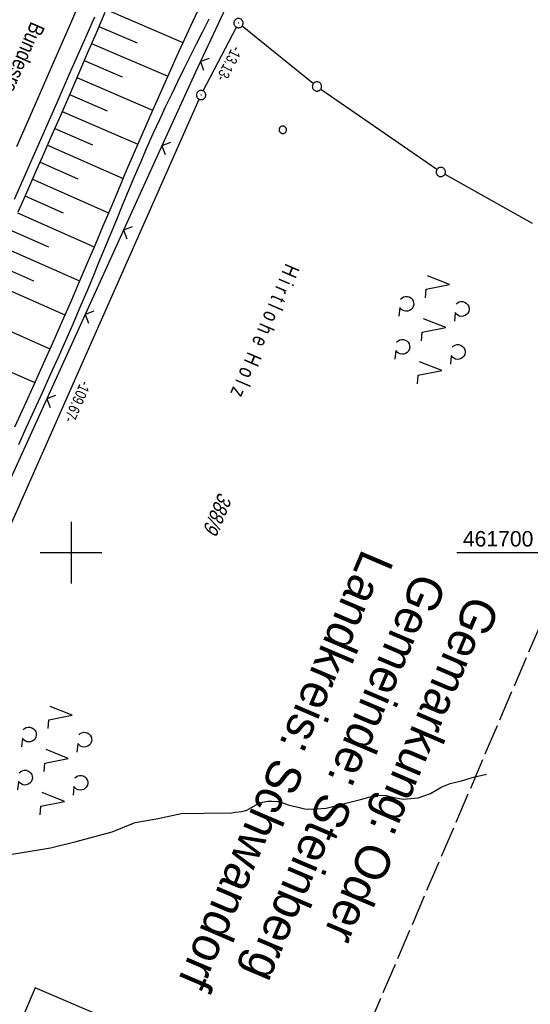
# Model space of a CAD drawing. Extents: x 510409 to 510963, y 461447 to 462240.
# Tile 6 of 25: x 510692 to 510774, y 461627 to 461786. Entities that reach past the tile are written whole.
import ezdxf

# ---------------------------------------------------------------- set-up
doc = ezdxf.new("R2010")
doc.units = 0
doc.header["$LTSCALE"] = 10
doc.header["$MEASUREMENT"] = 0
doc.linetypes.add('LT00', pattern=[0])
doc.linetypes.add('LT14', pattern=[0.6, 0.5, -0.1])
doc.layers.get('0').update_dxf_attribs({"linetype": 'LT00'})
for name, color, linetype in [('--EK_FBR', 1, 'LT00'), ('--EL_DFK_AB_L', 21, 'LT00'), ('--EL_DFK_AB_P', 7, 'LT00'), ('--EL_TEXT_KASTEN', 182, 'Continuous'), ('ABSTAND', 8, 'LT00'), ('BRD', 255, 'Continuous'), ('DFK_AB_L', 21, 'LT00'), ('DFK_AB_P', 7, 'LT00'), ('DFK_BES-NAME', 255, 'LT00'), ('DFK_FLUR_NR', 250, 'LT00'), ('DFK_GZPKT', 250, 'LT00'), ('DFK_KATASTER', 250, 'LT00'), ('DFK_NUTZUNG', 250, 'LT00'), ('DFK_VERMPKT', 252, 'LT00'), ('GRENZNAME_B', 250, 'Continuous'), ('V107_AFBR_BAB', 250, 'LT00'), ('V107_BOESCH', 250, 'LT00'), ('V107_BOSCHUNG', 250, 'LT00'), ('V107_GRABEN', 250, 'LT00'), ('V107_LD_MARK', 250, 'LT00'), ('V107_RASTER', 250, 'LT00'), ('V107_ZAUN', 40, 'LT00')]:
    doc.layers.add(name, color=color, linetype=linetype)
doc.layers.add('-BLATT_107-RAND', color=7, linetype='LT14', plot=False)
doc.styles.add('Beschrift', font='ARIAL.TTF')
doc.styles.get("Standard").update_dxf_attribs({"font": 'ARIAL.TTF'})
doc.styles.add('UNIR-H', font='unir_h.shx', dxfattribs={"width": 0.8})

# ---------------------------------------------------------------- blocks, each defined once
blk = doc.blocks.new('SYMB7010')
at = {"color": 0, "linetype": 'ByBlock'}
for points in [[(-0.031408, 0.499213), (-0.093728, 0.49134), (-0.15457, 0.475719), (-0.212975, 0.452595), (-0.268021, 0.422333), (-0.31884, 0.385411), (-0.36463, 0.342411), (-0.40467, 0.29401), (-0.438329, 0.240973), (-0.465074, 0.184136), (-0.484486, 0.124395), (-0.496256, 0.062692), (-0.5002, 0)], [(-0.5002, 0), (-0.496256, -0.062692), (-0.484486, -0.124395), (-0.465075, -0.184136), (-0.438329, -0.240973), (-0.404671, -0.29401), (-0.36463, -0.342411), (-0.31884, -0.385411), (-0.268021, -0.422333), (-0.212975, -0.452595), (-0.154571, -0.475719), (-0.093728, -0.49134), (-0.031408, -0.499213), (0.031408, -0.499213)], [(0.5002, 0), (0.496256, 0.062692), (0.484485, 0.124395), (0.465074, 0.184136), (0.438329, 0.240973), (0.40467, 0.29401), (0.36463, 0.342411), (0.31884, 0.385411), (0.268021, 0.422333), (0.212975, 0.452595), (0.15457, 0.475719), (0.093728, 0.49134), (0.031408, 0.499213), (-0.031408, 0.499213)], [(0.031408, -0.499213), (0.093728, -0.491341), (0.15457, -0.475719), (0.212975, -0.452595), (0.268021, -0.422333), (0.31884, -0.385411), (0.36463, -0.342411), (0.404671, -0.294011), (0.438329, -0.240974), (0.465075, -0.184136), (0.484486, -0.124395), (0.496256, -0.062692), (0.500201, 0)]]:
    blk.add_lwpolyline(points, dxfattribs=at)
blk = doc.blocks.new('SYMB0003')
at = {"color": 0, "linetype": 'ByBlock'}
for p, q in [((-0.015712, 0), (0.010166, 0.012015)), ((0, -0.021257), (-0.015712, 0)), ((0.010166, 0.012015), (0, -0.021257))]:
    blk.add_line(p, q, dxfattribs=at)
for points in [[(-0.031395, 0.499013), (-0.093691, 0.491144), (-0.154509, 0.475528), (-0.21289, 0.452414), (-0.267913, 0.422164), (-0.318712, 0.385257), (-0.364484, 0.342274), (-0.404509, 0.293893), (-0.438154, 0.240877), (-0.464888, 0.184062), (-0.484292, 0.124345), (-0.496058, 0.062667), (-0.5, 0)], [(-0.5, 0), (-0.496058, -0.062667), (-0.484292, -0.124345), (-0.464888, -0.184062), (-0.438154, -0.240877), (-0.404509, -0.293893), (-0.364485, -0.342274), (-0.318712, -0.385257), (-0.267914, -0.422164), (-0.21289, -0.452414), (-0.154509, -0.475529), (-0.093691, -0.491144), (-0.031395, -0.499014), (0.031395, -0.499014)], [(0.5, 0), (0.496057, 0.062667), (0.484292, 0.124345), (0.464888, 0.184062), (0.438153, 0.240877), (0.404509, 0.293893), (0.364484, 0.342274), (0.318712, 0.385257), (0.267913, 0.422164), (0.21289, 0.452414), (0.154509, 0.475528), (0.093691, 0.491144), (0.031395, 0.499013), (-0.031395, 0.499013)], [(0.031395, -0.499014), (0.093691, -0.491144), (0.154509, -0.475529), (0.21289, -0.452414), (0.267914, -0.422164), (0.318712, -0.385257), (0.364485, -0.342274), (0.404509, -0.293893), (0.438154, -0.240877), (0.464889, -0.184062), (0.484292, -0.124345), (0.496058, -0.062667), (0.5, 0)]]:
    blk.add_lwpolyline(points, dxfattribs=at)
blk = doc.blocks.new('SYMB7200')
at = {"color": 0, "linetype": 'ByBlock'}
for p, q in [((-0.255, 0.315), (-0.115, 0.315)), ((0, 0.185), (-0.11, -0.185)), ((0.445, 0.315), (0.585, 0.315)), ((0.7, 0.185), (0.59, -0.185)), ((-0.255, -0.585), (-0.115, -0.585)), ((0.445, -0.585), (0.585, -0.585))]:
    blk.add_line(p, q, dxfattribs=at)
for points in [[(-0.393816, 0.316692), (-0.416239, 0.337055), (-0.432849, 0.362384), (-0.442589, 0.391064), (-0.444836, 0.42127), (-0.439449, 0.451077), (-0.426769, 0.478585), (-0.407606, 0.502042), (-0.38318, 0.519953), (-0.355047, 0.531177), (-0.325, 0.535), (-0.294953, 0.531177), (-0.26682, 0.519953), (-0.242394, 0.502042), (-0.223231, 0.478585), (-0.210551, 0.451077), (-0.205164, 0.42127), (-0.207411, 0.391064), (-0.21715, 0.362383), (-0.233761, 0.337055), (-0.256184, 0.316692)], [(0.306184, 0.316692), (0.283761, 0.337055), (0.267151, 0.362383), (0.257411, 0.391064), (0.255164, 0.42127), (0.260551, 0.451077), (0.273231, 0.478585), (0.292394, 0.502042), (0.31682, 0.519953), (0.344953, 0.531177), (0.375, 0.535), (0.405047, 0.531177), (0.43318, 0.519953), (0.457606, 0.502041), (0.476769, 0.478585), (0.489449, 0.451077), (0.494836, 0.42127), (0.492589, 0.391064), (0.48285, 0.362383), (0.466239, 0.337055), (0.443816, 0.316692)], [(-0.45, -0.185), (-0.59, -0.185), (-0.7, 0.185), (-0.81, -0.185)], [(0.25, -0.185), (0.11, -0.185), (0, 0.185)], [(0.95, -0.185), (0.81, -0.185), (0.7, 0.185)], [(-0.393815, -0.583308), (-0.416239, -0.562945), (-0.432849, -0.537616), (-0.442589, -0.508936), (-0.444836, -0.47873), (-0.439448, -0.448923), (-0.426769, -0.421415), (-0.407606, -0.397958), (-0.38318, -0.380047), (-0.355047, -0.368823), (-0.325, -0.365), (-0.294953, -0.368823), (-0.26682, -0.380047), (-0.242394, -0.397959), (-0.223231, -0.421415), (-0.210551, -0.448923), (-0.205164, -0.47873), (-0.207411, -0.508936), (-0.217151, -0.537617), (-0.233761, -0.562945), (-0.256184, -0.583308)], [(0.306185, -0.583308), (0.283761, -0.562945), (0.267151, -0.537616), (0.257411, -0.508936), (0.255164, -0.47873), (0.260552, -0.448923), (0.273231, -0.421415), (0.292394, -0.397958), (0.31682, -0.380047), (0.344953, -0.368823), (0.375, -0.365), (0.405047, -0.368823), (0.43318, -0.380047), (0.457606, -0.397959), (0.476769, -0.421415), (0.489449, -0.448923), (0.494836, -0.47873), (0.492589, -0.508936), (0.482849, -0.537617), (0.466239, -0.562945), (0.443815, -0.583308)]]:
    blk.add_lwpolyline(points, dxfattribs=at)
blk = doc.blocks.new('SYMB0024')
at = {"color": 0, "linetype": 'ByBlock'}
for p, q in [((-0.5, 0.5), (0, 0)), ((0, 0), (0.5, 0.5))]:
    blk.add_line(p, q, dxfattribs=at)

msp = doc.modelspace()

# ---------------------------------------------------------------- linework, layer by layer
at = {"layer": '--EK_FBR'}
msp.add_lwpolyline([(510703.77, 461786.73), (510701.74, 461782.09), (510699.72, 461777.46), (510697.68, 461772.83), (510695.65, 461768.2), (510693.22, 461762.68), (510690.78, 461757.16)], dxfattribs=at)
at = {"layer": '--EL_DFK_AB_L'}
for p, q in [((510721.39, 461774.77), (510726.74, 461785.08)), ((510676.93, 461674.5), (510720.74, 461773.41))]:
    msp.add_line(p, q, dxfattribs=at)
at = {"layer": '--EL_TEXT_KASTEN'}
msp.add_lwpolyline([(510694.21, 461629.51), (510668.48, 461569.29), (510677.88, 461565.27), (510703.61, 461625.49)], close=True, dxfattribs=at)
at = {"layer": '-BLATT_107-RAND'}
msp.add_lwpolyline([(510699.53, 462239.95), (510408.79, 461559.46), (510672.71, 461446.7), (510963.45, 462127.19), (510699.53, 462239.95)], dxfattribs=at)
at = {"layer": 'DFK_AB_L'}
for p, q in [((510721.39, 461774.77), (510726.74, 461785.08)), ((510676.93, 461674.5), (510720.74, 461773.41))]:
    msp.add_line(p, q, dxfattribs=at)
at = {"layer": 'DFK_KATASTER'}
for p, q in [((510727.67, 461785.28), (510739.2, 461775.96)), ((510740.4, 461775.06), (510759.19, 461762.07)), ((510760.46, 461761.27), (510774.6, 461753.35)), ((510763.14, 461663.07), (510765.1, 461663.63)), ((510765.1, 461663.63), (510767.2, 461664.14)), ((510758.16, 461661), (510759.96, 461662.1)), ((510759.96, 461662.1), (510761.34, 461662.61)), ((510761.34, 461662.61), (510763.14, 461663.07)), ((510746.83, 461660.03), (510748.38, 461660.48)), ((510748.38, 461660.48), (510749.64, 461660.74)), ((510749.64, 461660.74), (510751, 461660.66)), ((510751, 461660.66), (510752.19, 461660.34)), ((510752.19, 461660.34), (510753.8, 461660.07)), ((510753.8, 461660.07), (510756.13, 461660.32)), ((510756.13, 461660.32), (510758.16, 461661)), ((510728.43, 461658.29), (510729.21, 461658.72)), ((510729.21, 461658.72), (510730.41, 461659.41)), ((510730.41, 461659.41), (510731.05, 461659.58)), ((510731.05, 461659.58), (510731.79, 461659.74)), ((510731.79, 461659.74), (510732.49, 461659.76)), ((510732.49, 461659.76), (510733.53, 461659.69)), ((510733.53, 461659.69), (510734.26, 461659.5)), ((510734.26, 461659.5), (510735.11, 461659.18)), ((510735.11, 461659.18), (510735.96, 461658.94)), ((510735.96, 461658.94), (510736.72, 461658.77)), ((510736.72, 461658.77), (510737.47, 461658.59)), ((510741.26, 461658.61), (510746.83, 461660.03)), ((510714.08, 461656.96), (510717.8, 461657.76)), ((510717.8, 461657.76), (510721.51, 461657.83)), ((510721.51, 461657.83), (510725.94, 461657.87)), ((510725.94, 461657.87), (510726.59, 461657.99)), ((510726.59, 461657.99), (510727.62, 461658.1)), ((510727.62, 461658.1), (510728.43, 461658.29)), ((510737.47, 461658.59), (510738.22, 461658.48)), ((510738.22, 461658.48), (510740.46, 461658.57)), ((510740.46, 461658.57), (510741.26, 461658.61)), ((510706.63, 461654.79), (510710.36, 461656.33)), ((510710.36, 461656.33), (510714.08, 461656.96)), ((510700.85, 461653.24), (510706.63, 461654.79)), ((510696.7, 461652.22), (510700.85, 461653.24)), ((510686.74, 461650.55), (510691.75, 461651.4)), ((510691.75, 461651.4), (510696.7, 461652.22))]:
    msp.add_line(p, q, dxfattribs=at)
at = {"layer": 'V107_AFBR_BAB'}
msp.add_lwpolyline([(510703.77, 461786.73), (510701.74, 461782.09), (510699.72, 461777.46), (510697.68, 461772.83), (510695.65, 461768.2), (510693.22, 461762.68), (510690.78, 461757.16)], dxfattribs=at)
at = {"layer": 'V107_BOESCH'}
msp.add_lwpolyline([(510705.45, 461787.45), (510704.04, 461784.14), (510702.62, 461780.83), (510701.2, 461777.53), (510699.78, 461774.22), (510698.35, 461770.92), (510696.91, 461767.63), (510695.54, 461764.5), (510694.15, 461761.38), (510692.77, 461758.26), (510691.38, 461755.13)], dxfattribs=at)
at = {"layer": 'V107_BOSCHUNG'}
for p, q in [((510705.66, 461787.94), (510718.1, 461782.62)), ((510704.48, 461785.18), (510710.67, 461782.54)), ((510703.3, 461782.43), (510715.63, 461777.16)), ((510702.12, 461779.67), (510708.26, 461777.04)), ((510700.94, 461776.92), (510713.19, 461771.66)), ((510699.76, 461774.18), (510705.87, 461771.54)), ((510698.57, 461771.44), (510710.79, 461766.13)), ((510697.38, 461768.7), (510703.49, 461766.03)), ((510696.18, 461765.97), (510708.42, 461760.59)), ((510694.98, 461763.23), (510701.11, 461760.52)), ((510693.76, 461760.49), (510706.08, 461755.05)), ((510692.55, 461757.76), (510698.73, 461755.02)), ((510691.33, 461755.03), (510703.73, 461749.5)), ((510690.11, 461752.29), (510696.33, 461749.52)), ((510688.89, 461749.54), (510701.38, 461743.99)), ((510687.67, 461746.78), (510693.93, 461744.02)), ((510686.45, 461744.04), (510699, 461738.5)), ((510684.03, 461738.55), (510696.58, 461733.01)), ((510681.62, 461733.06), (510694.12, 461727.53))]:
    msp.add_line(p, q, dxfattribs=at)
at = {"layer": 'V107_GRABEN'}
for points in [[(510721.56, 461790.06), (510719.32, 461785.26), (510717.11, 461780.43), (510714.93, 461775.6), (510712.79, 461770.74), (510711.49, 461767.77), (510710.21, 461764.79), (510708.94, 461761.8), (510707.67, 461758.82), (510706.41, 461755.83), (510705.14, 461752.84), (510703.88, 461749.85), (510702.61, 461746.87), (510701.33, 461743.88), (510700.05, 461740.9), (510698.54, 461737.46), (510697.03, 461734.02), (510695.5, 461730.59), (510693.96, 461727.16), (510692.41, 461723.74), (510690.85, 461720.32)], [(510691.54, 461717.53), (510692.82, 461720.33), (510694.1, 461723.13), (510695.38, 461725.93), (510696.65, 461728.73), (510697.92, 461731.54), (510699.16, 461734.36), (510700.4, 461737.18), (510701.61, 461740.01), (510702.59, 461742.32), (510703.56, 461744.65), (510704.52, 461746.97), (510705.48, 461749.3), (510706.43, 461751.63), (510707.39, 461753.96), (510708.34, 461756.29), (510709.31, 461758.61), (510710.29, 461760.93), (510711.27, 461763.24), (510712.28, 461765.55), (510713.3, 461767.85), (510714.34, 461770.14), (510715.3, 461772.19), (510716.28, 461774.23), (510717.27, 461776.27), (510718.27, 461778.31), (510719.28, 461780.34), (510720.29, 461782.37), (510721.31, 461784.4), (510722.32, 461786.43)]]:
    msp.add_lwpolyline(points, dxfattribs=at)
at = {"layer": 'V107_LD_MARK'}
msp.add_lwpolyline([(510691.23, 461765.77), (510694.15, 461772.43), (510697.05, 461779.08), (510699.95, 461785.74), (510702.85, 461792.41)], dxfattribs=at)
at = {"layer": 'V107_RASTER'}
for p, q in [((510700, 461705), (510700, 461695)), ((510695, 461700), (510705, 461700)), ((510762.43, 461700), (510780.93, 461700))]:
    msp.add_line(p, q, dxfattribs=at)
at = {"layer": 'V107_ZAUN'}
for p, q in [((510727.3, 461793.11), (510720.92, 461779.53)), ((510714.7, 461765.88), (510708.5, 461752.22)), ((510708.5, 461752.22), (510702.31, 461738.56)), ((510702.31, 461738.56), (510696.11, 461724.9)), ((510696.11, 461724.9), (510689.91, 461711.24))]:
    msp.add_line(p, q, dxfattribs=at)
msp.add_lwpolyline([(510720.92, 461779.53), (510720.11, 461777.79), (510714.7, 461765.88)], dxfattribs=at)

# ---------------------------------------------------------------- block references
at = {"layer": '--EL_DFK_AB_P', "xscale": 1.500000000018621, "yscale": 1.5, "zscale": 1.5, "rotation": 264.7377099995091}
for p in [(510727.09, 461785.75), (510721.04, 461774.1)]:
    msp.add_blockref('SYMB0003', p, dxfattribs=at)
at = {"layer": 'DFK_AB_P', "xscale": 1.500000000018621, "yscale": 1.5, "zscale": 1.5, "rotation": 264.7377099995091}
for p in [(510727.09, 461785.75), (510721.04, 461774.1)]:
    msp.add_blockref('SYMB0003', p, dxfattribs=at)
at = {"layer": 'DFK_GZPKT', "xscale": 1.500000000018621, "yscale": 1.5, "zscale": 1.5, "rotation": 264.7377099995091}
for p in [(510739.78, 461775.49), (510759.81, 461761.64)]:
    msp.add_blockref('SYMB7010', p, dxfattribs=at)
at = {"layer": 'DFK_NUTZUNG', "xscale": 9.999999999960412, "yscale": 10, "zscale": 10, "rotation": 264.7377000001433}
for p in [(510758.76, 461736.61), (510697.72, 461666.86)]:
    msp.add_blockref('SYMB7200', p, dxfattribs=at)
at = {"layer": 'DFK_VERMPKT', "xscale": 1.200000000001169, "yscale": 1.200000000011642, "zscale": 1.2, "rotation": 264.7377100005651}
msp.add_blockref('SYMB7010', (510734.25, 461768.47), dxfattribs=at)
at = {"layer": 'V107_ZAUN', "yscale": 2.099999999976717, "zscale": 2.1}
for p, xscale, rotation in [((510720.92, 461779.53), 2.100000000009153, 244.8508000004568), ((510714.7, 461765.88), 2.099999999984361, 245.595970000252), ((510708.5, 461752.22), 2.099999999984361, 245.595970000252), ((510702.31, 461738.56), 2.099999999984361, 245.595970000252), ((510696.11, 461724.9), 2.099999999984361, 245.595970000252)]:
    msp.add_blockref('SYMB0024', p, dxfattribs=dict(at, xscale=xscale, rotation=rotation))

# ---------------------------------------------------------------- texts
at = {"layer": 'ABSTAND', "width": 0.75}
for s, rotation, p in [(' -13.13-', -117.4456, (510726.43, 461782.65)), (' -109.67-', -113.8852, (510701.85, 461728.46))]:
    msp.add_text(s, height=1.8, rotation=rotation, dxfattribs=at).set_placement(p)
at = {"layer": 'BRD', "insert": (510692.86, 461786.42), "char_height": 2.5, "attachment_point": 7, "rotation": 246.363, "style": 'Beschrift'}
msp.add_mtext('{\\W0.8;Bundesrepublik Deutschland}', dxfattribs=at)
at = {"layer": 'DFK_BES-NAME', "width": 0.75}
msp.add_text('H i r t l o h e  H o l z', height=2.5, rotation=246.8655, dxfattribs=at).set_placement((510734.74, 461746.97))
at = {"layer": 'DFK_FLUR_NR', "oblique": 13.754, "width": 0.75}
msp.add_text('388/9', height=2.5, rotation=246.8655, dxfattribs=at).set_placement((510723.93, 461709.9))
at = {"layer": 'GRENZNAME_B', "insert": (510769.47, 461691.23), "char_height": 5.6, "attachment_point": 1, "rotation": 246.8655, "style": 'UNIR-H'}
msp.add_mtext('{\\W1;Gemarkung: Oder\\PGemeinde: Steinberg\\PLandkreis: Schwandorf}', dxfattribs=at)
at = {"layer": 'V107_RASTER', "width": 0.979}
msp.add_text(' 461700', height=2.5, rotation=0.0003, dxfattribs=at).set_placement((510762.43, 461701))

doc.saveas('drawing.dxf')
